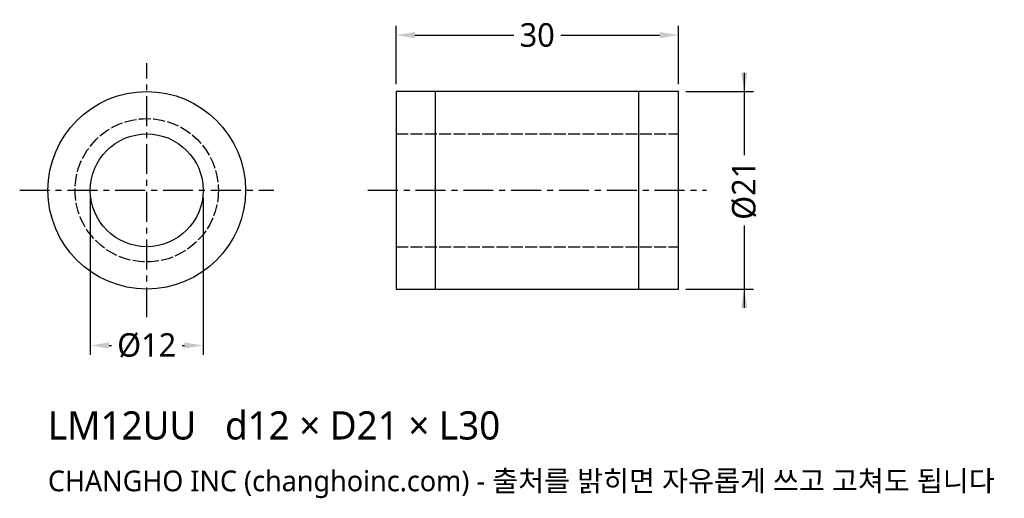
# Model space of a CAD drawing. Header units: millimetres. Extents: x -14 to 91, y -33 to 18.
import ezdxf

# ---------------------------------------------------------------- set-up
doc = ezdxf.new("R2010")
doc.units = ezdxf.units.MM
doc.linetypes.add('CENTER', pattern=[5.08, 3.175, -0.635, 0.635, -0.635])
doc.linetypes.add('DASHED', pattern=[1.524, 1.27, -0.254])
for name, color, linetype in [('문자', 7, 'CONTINUOUS'), ('숨은선', 3, 'DASHED'), ('외형선', 7, 'CONTINUOUS'), ('중심선', 1, 'CENTER'), ('치수', 4, 'CONTINUOUS')]:
    doc.layers.add(name, color=color, linetype=linetype)
doc.styles.add('CH_KOR', font='malgun.ttf')
doc.dimstyles.new('CH_DIM', dxfattribs={"dimtxt": 2.5, "dimasz": 2, "dimexe": 1, "dimexo": 0.8, "dimgap": 0.8, "dimtad": 1, "dimdec": 1, "dimdsep": 46, "dimtxsty": 'CH_KOR', "dimcen": 2.5, "dimclrd": 4, "dimclre": 4, "dimclrt": 4, "dimazin": 3, "dimtfac": 1, "dimtmove": 0, "dimatfit": 3})

# ---------------------------------------------------------------- blocks, each defined once
blk = doc.blocks.new('_CLOSEDFILLED')
at = {"color": 0, "linetype": 'BYBLOCK'}
blk.add_solid([(-1, 0.164), (0, 0), (-1, -0.164)], dxfattribs=at)
blk = doc.blocks.new('*D1')
at = {"color": 4}
for p, q in [((63.5, 12.5), (63.5, 3.75)), ((57.3, 10.5), (64.5, 10.5)), ((63.5, -3.75), (63.5, -12.5)), ((57.3, -10.5), (64.5, -10.5))]:
    blk.add_line(p, q, dxfattribs=at)
at = {"layer": 'Defpoints'}
for p in [(56.5, 10.5), (63.5, 10.5), (56.5, -10.5)]:
    blk.add_point(p, dxfattribs=at)
at = {"layer": '치수', "color": 4, "xscale": 2, "yscale": 2}
for p, rotation in [((63.5, 10.5), 270), ((63.5, -10.5), 90)]:
    blk.add_blockref('_CLOSEDFILLED', p, dxfattribs=dict(at, rotation=rotation))
at = {"layer": '치수', "color": 4, "insert": (63.5, 0), "char_height": 2.5, "attachment_point": 5, "rotation": 90, "style": 'CH_KOR'}
blk.add_mtext('Ø21', dxfattribs=at)
blk = doc.blocks.new('*D2')
at = {"color": 4}
for p, q in [((-6, -0.8), (-6, -17.5)), ((6, -0.8), (6, -17.5)), ((-4, -16.5), (-3.75, -16.5)), ((3.75, -16.5), (4, -16.5))]:
    blk.add_line(p, q, dxfattribs=at)
at = {"layer": 'Defpoints'}
for p in [(-6, 0), (6, 0), (-6, -16.5)]:
    blk.add_point(p, dxfattribs=at)
at = {"layer": '치수', "color": 4, "xscale": 2, "yscale": 2, "rotation": 180}
blk.add_blockref('_CLOSEDFILLED', (-6, -16.5), dxfattribs=at)
at = {"layer": '치수', "color": 4, "xscale": 2, "yscale": 2}
blk.add_blockref('_CLOSEDFILLED', (6, -16.5), dxfattribs=at)
at = {"layer": '치수', "color": 4, "insert": (0, -16.5), "char_height": 2.5, "attachment_point": 5, "style": 'CH_KOR'}
blk.add_mtext('Ø12', dxfattribs=at)
blk = doc.blocks.new('*D3')
at = {"color": 4}
for p, q in [((26.5, 11.3), (26.5, 17.5)), ((56.5, 11.3), (56.5, 17.5)), ((28.5, 16.5), (39, 16.5)), ((44, 16.5), (54.5, 16.5))]:
    blk.add_line(p, q, dxfattribs=at)
at = {"layer": 'Defpoints'}
for p in [(26.5, 16.5), (26.5, 10.5), (56.5, 10.5)]:
    blk.add_point(p, dxfattribs=at)
at = {"layer": '치수', "color": 4, "xscale": 2, "yscale": 2, "rotation": 180}
blk.add_blockref('_CLOSEDFILLED', (26.5, 16.5), dxfattribs=at)
at = {"layer": '치수', "color": 4, "xscale": 2, "yscale": 2}
blk.add_blockref('_CLOSEDFILLED', (56.5, 16.5), dxfattribs=at)
at = {"layer": '치수', "color": 4, "insert": (41.5, 16.5), "char_height": 2.5, "attachment_point": 5, "style": 'CH_KOR'}
blk.add_mtext('30', dxfattribs=at)

msp = doc.modelspace()

# ---------------------------------------------------------------- linework, layer by layer
at = {"layer": '숨은선'}
for p, q in [((26.5, 6), (56.5, 6)), ((26.5, -6), (56.5, -6))]:
    msp.add_line(p, q, dxfattribs=at)
msp.add_circle((0, 0), 7.62, dxfattribs=at)
at = {"layer": '외형선'}
for p, q in [((30.7, -10.5), (30.7, 10.5)), ((52.3, -10.5), (52.3, 10.5))]:
    msp.add_line(p, q, dxfattribs=at)
msp.add_lwpolyline([(26.5, -10.5), (56.5, -10.5), (56.5, 10.5), (26.5, 10.5)], close=True, dxfattribs=at)
for radius in [10.5, 6]:
    msp.add_circle((0, 0), radius, dxfattribs=at)
at = {"layer": '중심선'}
for p, q in [((0, -13.5), (0, 13.5)), ((-13.5, 0), (13.5, 0)), ((23.5, 0), (59.5, 0))]:
    msp.add_line(p, q, dxfattribs=at)

# ---------------------------------------------------------------- texts
at = {"layer": '문자', "style": 'CH_KOR'}
for s, height, p in [('LM12UU   d12 × D21 × L30', 3, (-10.5, -26.5)), ('CHANGHO INC (changhoinc.com) - 출처를 밝히면 자유롭게 쓰고 고쳐도 됩니다', 2.2, (-10.5, -32))]:
    msp.add_text(s, height=height, dxfattribs=at).set_placement(p)

# ---------------------------------------------------------------- dimensions: what is measured, and where the dimension line sits
at = {"layer": '치수'}
dim = msp.add_linear_dim(base=(26.5, 16.5), p1=(26.5, 10.5), p2=(56.5, 10.5), dimstyle='CH_DIM', override={"dimscale": 1}, dxfattribs=at)
dim.commit()
dim.dimension.update_dxf_attribs({"geometry": '*D3', "text_midpoint": (41.5, 16.5)})
dim = msp.add_linear_dim(base=(63.5, 10.5), p1=(56.5, 10.5), p2=(56.5, -10.5), angle=90, text='Ø21', dimstyle='CH_DIM', override={"dimscale": 1}, dxfattribs=at)
dim.commit()
dim.dimension.update_dxf_attribs({"geometry": '*D1', "text_midpoint": (63.5, 0)})
dim = msp.add_linear_dim(base=(-6, -16.5), p1=(-6, 0), p2=(6, 0), text='Ø12', dimstyle='CH_DIM', override={"dimscale": 1}, dxfattribs=at)
dim.commit()
dim.dimension.update_dxf_attribs({"geometry": '*D2', "text_midpoint": (0, -16.5)})

doc.saveas('drawing.dxf')
